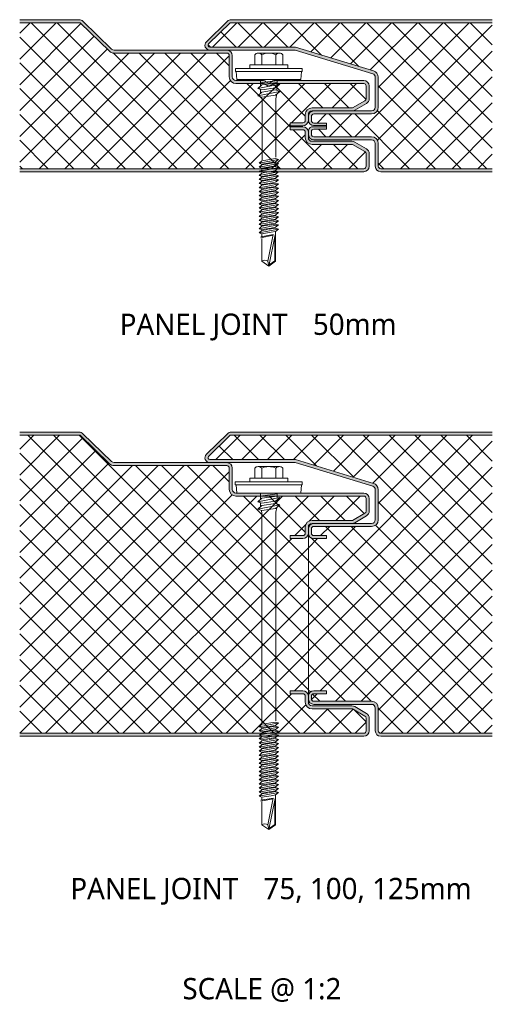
# Model space of a CAD drawing. Header units: millimetres. Extents: x 4168 to 12380, y -1661 to 5648.
# Tile 1 of 6: x 8184 to 8340, y -1281 to -957. Entities that reach past the tile are written whole.
import ezdxf

# ---------------------------------------------------------------- set-up
doc = ezdxf.new("R2010")
doc.units = ezdxf.units.MM
doc.layers.add('A-DETL-GENF', color=92, linetype='Continuous', lineweight=13)
doc.layers.add('G-ANNO-TEXT', color=231, linetype='Continuous', lineweight=9)
doc.styles.add('Yu Gothic_2', font='Yu Gothic.ttf', dxfattribs={"height": 7})
doc.styles.add('Yu Gothic_B', font='Yu Gothic.ttf', dxfattribs={"height": 7})
pattern_1 = [(45, (-4051.995, 1006.753), (-4.242641, 4.242641), []), (135, (-4051.995, 1006.753), (-4.242641, -4.242641), [])]
pattern_2 = [(45, (-4051.995, 1192.394), (-4.242641, 4.242641), []), (135, (-4051.995, 1192.394), (-4.242641, -4.242641), [])]

# ---------------------------------------------------------------- blocks, each defined once
blk = doc.blocks.new('HFX 1000 - 1 RIB - FLAT - HFX 1000 50mm - JOINT - 1 RIB - FLAT-4397872-JOINT 1')
at = {"layer": 'A-DETL-GENF'}
h = blk.add_hatch(color=256, dxfattribs=at)
h.paths.add_polyline_path([(0, 0), (113.09, 0), (113.55, 0.06), (113.99, 0.24), (114.36, 0.53), (114.65, 0.9), (114.83, 1.33), (114.89, 1.8), (114.89, 5.96), (114.83, 6.43), (114.65, 6.86), (114.36, 7.23), (113.99, 7.52), (110.11, 9.76), (109.67, 9.94), (109.21, 10), (96.09, 10), (95.78, 10.04), (95.49, 10.16), (95.24, 10.35), (95.05, 10.6), (94.93, 10.89), (94.88, 11.2), (94.88, 13.1), (94.8, 13.55), (94.61, 13.96), (94.32, 14.31), (93.96, 14.58), (93.54, 14.75), (93.09, 14.8), (88.89, 14.8), (88.89, 13.8), (93.09, 13.8), (93.33, 13.76), (93.47, 13.71), (93.63, 13.59), (93.76, 13.44), (93.84, 13.26), (93.88, 13.07), (93.89, 11.2), (93.96, 10.63), (94.18, 10.1), (94.53, 9.64), (94.99, 9.29), (95.52, 9.07), (96.09, 9), (109.42, 9), (113.49, 6.65), (113.65, 6.53), (113.78, 6.36), (113.86, 6.17), (113.89, 5.96), (113.89, 1.8), (113.86, 1.59), (113.78, 1.4), (113.65, 1.23), (113.49, 1.11), (113.29, 1.03), (113.09, 1), (0, 1)])
h.paths.add_polyline_path([(93.09, 15.12), (93.54, 15.17), (93.96, 15.34), (94.32, 15.61), (94.61, 15.96), (94.8, 16.37), (94.88, 16.82), (94.89, 18.8), (94.93, 19.11), (95.05, 19.4), (95.24, 19.65), (95.49, 19.84), (95.78, 19.96), (96.09, 20), (109.36, 20.02), (109.67, 20.06), (110.11, 20.24), (113.99, 22.48), (114.36, 22.77), (114.65, 23.14), (114.83, 23.57), (114.89, 24.04), (114.89, 28.2), (114.83, 28.67), (114.65, 29.1), (114.36, 29.47), (113.99, 29.76), (113.55, 29.94), (113.09, 30), (83.94, 30), (83.47, 29.94), (83.04, 29.76), (82.39, 29.27), (82.15, 29.17), (81.89, 29.13), (81.63, 29.17), (81.39, 29.27), (80.74, 29.76), (80.3, 29.94), (79.84, 30), (71.09, 30), (70.78, 30.04), (70.49, 30.16), (70.24, 30.35), (70.05, 30.6), (69.93, 30.89), (69.89, 31.2), (69.89, 38.2), (69.83, 38.67), (69.65, 39.1), (69.36, 39.47), (68.99, 39.76), (68.55, 39.94), (68.09, 40), (31.04, 40), (30.73, 40.04), (30.44, 40.15), (30.2, 40.34), (20.8, 49.49), (20.43, 49.77), (20.01, 49.94), (19.55, 50), (0, 50), (0, 49), (19.87, 49), (29.5, 39.62), (29.95, 39.28), (30.48, 39.07), (31.04, 39), (68.09, 39), (68.29, 38.97), (68.49, 38.89), (68.65, 38.76), (68.78, 38.6), (68.86, 38.41), (68.89, 38.2), (68.89, 31.2), (68.96, 30.63), (69.18, 30.1), (69.53, 29.64), (69.99, 29.29), (70.52, 29.07), (71.09, 29), (79.84, 29), (80.3, 28.94), (80.74, 28.76), (81.39, 28.27), (81.63, 28.17), (81.89, 28.13), (82.15, 28.17), (82.39, 28.27), (83.04, 28.76), (83.47, 28.94), (83.94, 29), (113.09, 29), (113.29, 28.97), (113.49, 28.89), (113.65, 28.76), (113.78, 28.6), (113.86, 28.41), (113.89, 28.2), (113.89, 24.04), (113.86, 23.83), (113.78, 23.64), (113.65, 23.47), (113.49, 23.35), (109.42, 21), (96.09, 21), (95.52, 20.92), (94.99, 20.7), (94.53, 20.35), (94.18, 19.9), (93.96, 19.37), (93.88, 18.8), (93.88, 16.85), (93.84, 16.66), (93.76, 16.48), (93.63, 16.33), (93.47, 16.21), (93.28, 16.14), (93.09, 16.12), (88.89, 16.12), (88.89, 15.12)])
h = blk.add_hatch(dxfattribs=at)
h.set_pattern_fill('FP_5', color=256, style=0, pattern_type=2)
h.set_pattern_definition(pattern_1)
h.paths.add_polyline_path([(0, 1), (113.09, 1), (113.29, 1.03), (113.55, 1.16), (113.65, 1.23), (113.78, 1.4), (113.86, 1.59), (113.89, 1.8), (113.89, 5.96), (113.86, 6.17), (113.78, 6.36), (113.65, 6.53), (113.49, 6.65), (109.42, 9), (96.09, 9), (95.49, 9.09), (94.99, 9.29), (94.53, 9.64), (94.18, 10.1), (93.96, 10.63), (93.88, 11.22), (93.88, 13.1), (93.84, 13.26), (93.76, 13.44), (93.63, 13.59), (93.47, 13.71), (93.28, 13.78), (93.09, 13.8), (88.89, 13.8), (88.89, 16.12), (93.09, 16.12), (93.33, 16.16), (93.54, 16.26), (93.63, 16.33), (93.76, 16.48), (93.84, 16.66), (93.88, 16.85), (93.88, 18.8), (93.97, 19.4), (94.18, 19.9), (94.53, 20.35), (94.99, 20.7), (95.52, 20.92), (96.09, 21), (109.42, 21), (113.49, 23.35), (113.65, 23.47), (113.78, 23.64), (113.86, 23.83), (113.89, 24.04), (113.89, 28.2), (113.86, 28.41), (113.78, 28.6), (113.65, 28.76), (113.49, 28.89), (113.29, 28.97), (113.09, 29), (83.94, 29), (83.47, 28.94), (83.04, 28.76), (82.39, 28.27), (82.15, 28.17), (81.89, 28.13), (81.63, 28.17), (81.39, 28.27), (80.74, 28.76), (80.3, 28.94), (79.84, 29), (71.09, 29), (70.49, 29.09), (69.99, 29.29), (69.53, 29.64), (69.18, 30.1), (68.96, 30.63), (68.89, 31.2), (68.89, 38.2), (68.86, 38.41), (68.73, 38.67), (68.65, 38.76), (68.49, 38.89), (68.29, 38.97), (68.09, 39), (31.04, 39), (30.44, 39.08), (29.95, 39.28), (29.5, 39.62), (19.87, 49), (0, 49), (0, 39.28)])
h = blk.add_hatch(color=256, dxfattribs=at)
h.paths.add_polyline_path([(119.44, 0), (155.35, 0), (155.35, 1), (118.68, 1), (118.48, 1.03), (118.28, 1.11), (118.12, 1.23), (117.99, 1.4), (117.91, 1.59), (117.88, 1.8), (117.88, 9.3), (117.81, 9.87), (117.59, 10.4), (117.24, 10.86), (116.78, 11.21), (116.25, 11.43), (115.68, 11.5), (96.68, 11.5), (96.48, 11.53), (96.28, 11.61), (96.12, 11.73), (95.99, 11.9), (95.91, 12.09), (95.88, 12.3), (95.88, 13.2), (95.91, 13.41), (95.99, 13.6), (96.12, 13.77), (96.28, 13.89), (96.48, 13.97), (96.68, 14), (100.88, 14), (100.88, 14.8), (95.87, 14.8), (95.54, 14.59), (95.26, 14.3), (95.06, 13.97), (94.92, 13.55), (94.88, 13.07), (94.9, 12.21), (94.95, 11.83), (95.13, 11.4), (95.41, 11.03), (95.78, 10.74), (96.22, 10.56), (96.68, 10.5), (115.68, 10.5), (116, 10.46), (116.28, 10.34), (116.53, 10.15), (116.74, 9.87), (116.84, 9.61), (116.88, 9.3), (116.88, 1.8), (116.95, 1.33), (117.13, 0.9), (117.41, 0.53), (117.78, 0.24), (118.22, 0.06), (118.68, 0)])
h.paths.add_polyline_path([(96.68, 15.16), (100.88, 15.16), (100.88, 16), (96.65, 16), (96.45, 16.03), (96.26, 16.12), (96.11, 16.25), (95.99, 16.41), (95.91, 16.6), (95.88, 16.8), (95.88, 18.2), (95.91, 18.41), (95.99, 18.6), (96.12, 18.76), (96.28, 18.89), (96.48, 18.97), (96.68, 19), (115.68, 19), (116.25, 19.07), (116.78, 19.29), (117.24, 19.64), (117.59, 20.1), (117.81, 20.63), (117.88, 21.2), (117.88, 31.07), (117.79, 31.67), (117.6, 32.14), (117.27, 32.59), (116.84, 32.94), (116.33, 33.17), (90.68, 41), (62.35, 41.02), (62.21, 41.07), (62.07, 41.17), (62, 41.25), (61.93, 41.37), (61.89, 41.51), (61.89, 41.67), (61.93, 41.82), (62, 41.94), (62.1, 42.06), (69.23, 49), (155.35, 49), (155.35, 50), (69.55, 50), (69.09, 49.94), (68.66, 49.77), (68.3, 49.49), (61.37, 42.75), (61.13, 42.45), (60.95, 42.03), (60.9, 41.65), (60.91, 41.36), (61.01, 41), (61.19, 40.67), (61.44, 40.39), (61.76, 40.18), (62.11, 40.04), (62.63, 40), (90.54, 40), (116.03, 32.21), (116.31, 32.09), (116.55, 31.9), (116.73, 31.65), (116.85, 31.37), (116.88, 31.07), (116.88, 21.2), (116.84, 20.89), (116.72, 20.6), (116.53, 20.35), (116.28, 20.16), (116, 20.04), (115.68, 20), (96.68, 20), (96.22, 19.94), (95.78, 19.76), (95.41, 19.47), (95.13, 19.1), (94.94, 18.6), (94.89, 18.2), (94.9, 16.8), (94.94, 16.5), (95.14, 16.03), (95.39, 15.7), (95.75, 15.41), (96.18, 15.23), (96.65, 15.16)])
h = blk.add_hatch(dxfattribs=at)
h.set_pattern_fill('FP_5', color=256, style=0, pattern_type=2)
h.set_pattern_definition(pattern_1)
h.paths.add_polyline_path([(119.44, 1), (155.35, 1), (155.35, 49), (69.23, 49), (61.98, 41.92), (61.92, 41.79), (61.89, 41.65), (61.89, 41.51), (61.93, 41.37), (62, 41.25), (62.1, 41.14), (62.21, 41.07), (62.35, 41.02), (62.49, 41), (90.68, 41), (116.33, 33.17), (116.84, 32.94), (117.27, 32.59), (117.6, 32.14), (117.81, 31.62), (117.88, 31.07), (117.88, 21.2), (117.81, 20.63), (117.59, 20.1), (117.24, 19.64), (116.78, 19.29), (116.25, 19.07), (115.68, 19), (96.68, 19), (96.48, 18.97), (96.28, 18.89), (96.12, 18.76), (95.99, 18.6), (95.91, 18.41), (95.88, 18.2), (95.88, 16.8), (95.91, 16.6), (95.99, 16.41), (96.11, 16.25), (96.26, 16.12), (96.45, 16.03), (96.65, 16), (100.88, 16), (100.88, 14), (96.68, 14), (96.48, 13.97), (96.28, 13.89), (96.12, 13.77), (95.99, 13.6), (95.91, 13.41), (95.88, 13.2), (95.88, 12.3), (95.91, 12.09), (95.99, 11.9), (96.12, 11.73), (96.28, 11.61), (96.48, 11.53), (96.68, 11.5), (115.68, 11.5), (116.25, 11.43), (116.78, 11.21), (117.24, 10.86), (117.59, 10.4), (117.81, 9.87), (117.88, 9.3), (117.88, 1.8), (117.91, 1.59), (117.99, 1.4), (118.12, 1.23), (118.28, 1.11), (118.48, 1.03), (118.68, 1)])
for p, q in [((19.55, 50), (0, 50)), ((0, 49), (19.87, 49)), ((19.87, 49), (29.5, 39.62)), ((30.2, 40.34), (20.8, 49.49)), ((68.3, 49.49), (61.37, 42.75)), ((62.07, 42.03), (69.23, 49)), ((69.23, 49), (62.07, 42.03)), ((69.23, 49), (155.35, 49)), ((155.35, 49), (69.23, 49)), ((155.35, 50), (69.55, 50)), ((68.09, 40), (31.04, 40)), ((31.04, 39), (68.09, 39)), ((90.68, 41), (62.49, 41)), ((62.49, 41), (90.68, 41)), ((68.09, 40), (90.54, 40)), ((78.41, 39), (85.37, 39)), ((90.54, 40), (116.03, 32.21)), ((116.33, 33.17), (90.68, 41)), ((90.68, 41), (116.33, 33.17)), ((68.89, 38.2), (68.89, 31.2)), ((69.89, 31.2), (69.89, 38.2)), ((77.25, 38.47), (77.25, 35.15)), ((79.57, 38.47), (79.57, 35.15)), ((84.21, 38.47), (84.21, 35.15)), ((86.53, 38.47), (86.53, 35.15)), ((92.89, 34), (70.89, 34)), ((70.89, 34), (70.89, 33)), ((70.89, 33), (92.89, 33)), ((71.14, 33), (71.36, 30.31)), ((88.14, 35.15), (75.64, 35.15)), ((75.64, 35.15), (75.64, 34)), ((88.14, 34), (88.14, 35.15)), ((92.41, 30.31), (92.64, 33)), ((92.89, 33), (92.89, 34)), ((79.84, 30), (71.09, 30)), ((92.41, 30.31), (71.36, 30.31)), ((79.2, 30.31), (79.2, 28.18)), ((84.59, 30.05), (79.2, 29.22)), ((84.59, 29.32), (79.64, 28.56)), ((113.09, 30), (83.94, 30)), ((84.59, 30.31), (84.59, 28.61)), ((116.88, 31.07), (116.88, 21.2)), ((117.88, 21.2), (117.88, 31.07)), ((117.88, 31.07), (117.88, 21.2)), ((71.09, 29), (79.84, 29)), ((78.28, 27.38), (85.49, 28.78)), ((79.64, 28.56), (78.28, 27.38)), ((79.64, 26.91), (78.28, 27.38)), ((78.28, 25.01), (85.49, 26.41)), ((79.64, 26.19), (78.28, 25.01)), ((79.2, 27.07), (79.2, 25.81)), ((84.14, 27.6), (79.64, 26.91)), ((84.14, 26.88), (79.64, 26.19)), ((83.94, 29), (113.09, 29)), ((85.49, 28.78), (84.14, 27.6)), ((85.49, 26.41), (84.14, 26.88)), ((84.14, 25.23), (85.49, 26.41)), ((84.5, 27.92), (84.5, 26.75)), ((113.89, 28.2), (113.89, 24.04)), ((114.89, 24.04), (114.89, 28.2)), ((78.28, 25.01), (79.64, 24.54)), ((79.32, 24.65), (79.65, 23.92)), ((79.64, 24.54), (84.14, 25.23)), ((79.65, 23.92), (79.65, 3.92)), ((84.15, 23.95), (84.52, 25.57)), ((84.15, 4.74), (84.15, 23.95)), ((113.49, 23.35), (109.42, 21)), ((109.42, 21), (96.09, 21)), ((96.09, 20), (109.21, 20)), ((115.68, 20), (109.21, 20)), ((110.11, 20.24), (113.99, 22.48)), ((93.88, 18.8), (93.88, 16.85)), ((94.88, 16.82), (94.88, 18.8)), ((95.88, 16.8), (95.88, 18.2)), ((95.88, 18.2), (95.88, 16.8)), ((96.68, 19), (115.68, 19)), ((115.68, 19), (96.68, 19)), ((93.09, 16.12), (88.89, 16.12)), ((88.89, 16.12), (88.89, 15.12)), ((88.89, 15.08), (88.89, 15.12)), ((88.89, 15.12), (93.09, 15.12)), ((88.89, 14.8), (88.89, 15.08)), ((93.09, 14.8), (88.89, 14.8)), ((88.89, 14.8), (88.89, 13.8)), ((88.89, 13.8), (93.09, 13.8)), ((93.88, 13.07), (93.88, 11.2)), ((94.88, 13.2), (94.88, 13.1)), ((94.88, 11.2), (94.88, 13.1)), ((100.88, 14.8), (95.87, 14.8)), ((95.88, 12.3), (95.88, 13.2)), ((95.88, 13.2), (95.88, 12.3)), ((96.63, 15.16), (100.88, 15.16)), ((100.88, 16), (96.65, 16)), ((96.65, 16), (100.88, 16)), ((96.68, 14), (100.88, 14)), ((100.88, 14), (96.68, 14)), ((100.88, 15.16), (100.88, 16)), ((100.88, 16), (100.88, 15.02)), ((100.88, 15.02), (100.88, 14)), ((100.88, 14), (100.88, 14.8)), ((109.21, 10), (96.09, 10)), ((115.68, 11.5), (96.68, 11.5)), ((96.68, 11.5), (115.68, 11.5)), ((96.68, 10.5), (115.68, 10.5)), ((113.99, 7.52), (110.11, 9.76)), ((96.09, 9), (109.42, 9)), ((109.42, 9), (113.49, 6.65)), ((116.88, 9.3), (116.88, 1.8)), ((117.88, 1.8), (117.88, 9.3)), ((117.88, 9.3), (117.88, 1.8)), ((78.74, 2.83), (85.04, 4.05)), ((79.64, 3.61), (78.74, 2.83)), ((79.64, 3.61), (84.14, 4.36)), ((79.64, 2.52), (84.14, 3.27)), ((85.04, 4.05), (84.14, 4.36)), ((85.04, 4.05), (84.14, 3.27)), ((113.89, 5.96), (113.89, 1.8)), ((114.89, 1.8), (114.89, 5.96)), ((113.09, 1), (0, 1)), ((0, 0), (113.09, 0)), ((78.74, 2.83), (79.64, 2.52)), ((78.74, 1.48), (85.04, 2.71)), ((79.64, 2.26), (78.74, 1.48)), ((78.74, 1.48), (79.64, 1.17)), ((78.74, 0.14), (79.84, 0.35)), ((78.74, 0.14), (79.64, -0.17)), ((79.13, 0.21), (79.72, 0.67)), ((84.14, 3.01), (79.64, 2.26)), ((84.14, 1.92), (79.64, 1.17)), ((84.14, 1.67), (79.64, 0.92)), ((79.65, 0.31), (85.04, 1.36)), ((80.49, -0.29), (84.14, 0.32)), ((85.04, 0.01), (80.99, -0.77)), ((85.04, 0.01), (83.91, 0.4)), ((85.04, 1.36), (83.97, 0.29)), ((85.04, 2.71), (84.14, 3.01)), ((85.04, 2.71), (84.14, 1.92)), ((85.04, 1.36), (84.14, 1.67)), ((85.04, 0.01), (84.14, -0.77)), ((155.35, 1), (118.68, 1)), ((118.68, 1), (155.35, 1)), ((118.68, 0), (155.35, 0)), ((79.64, -0.43), (78.74, -1.21)), ((80.99, -0.77), (78.74, -1.21)), ((78.74, -1.21), (79.64, -1.52)), ((79.64, -1.78), (78.74, -2.56)), ((78.74, -2.56), (82.13, -1.9)), ((78.74, -2.56), (79.64, -2.87)), ((78.74, -3.9), (83.28, -3.02)), ((79.64, -3.12), (78.74, -3.9)), ((79.64, -0.43), (80.49, -0.29)), ((79.64, -1.52), (81.44, -1.22)), ((81.66, -1.44), (79.64, -1.78)), ((82.61, -2.37), (79.64, -2.87)), ((82.84, -2.59), (79.64, -3.12)), ((81.44, -1.22), (84.14, -0.77)), ((84.14, -1.03), (81.98, -1.39)), ((82.13, -1.9), (85.04, -1.33)), ((84.14, -2.12), (82.61, -2.37)), ((84.14, -2.37), (82.84, -2.59)), ((83.28, -3.02), (85.04, -2.68)), ((85.04, -2.68), (84.1, -3.47)), ((85.04, -1.33), (84.14, -1.03)), ((85.04, -1.33), (84.14, -2.12)), ((85.04, -2.68), (84.14, -2.37)), ((78.74, -3.9), (79.64, -4.21)), ((79.64, -4.47), (78.74, -5.25)), ((78.74, -5.25), (82.13, -4.59)), ((78.74, -5.25), (79.64, -5.56)), ((79.64, -5.82), (78.74, -6.6)), ((78.74, -6.6), (82.13, -5.94)), ((79.64, -4.21), (83.78, -3.52)), ((81.66, -4.13), (79.64, -4.47)), ((82.61, -5.06), (79.64, -5.56)), ((81.66, -5.48), (79.64, -5.82)), ((82.61, -6.42), (79.64, -6.91)), ((84.14, -3.72), (81.98, -4.08)), ((84.14, -5.07), (81.98, -5.43)), ((84.14, -6.41), (81.98, -6.77)), ((82.13, -4.59), (85.04, -4.03)), ((82.13, -5.94), (85.04, -5.38)), ((84.14, -4.81), (82.61, -5.06)), ((84.14, -6.16), (82.61, -6.42)), ((85.04, -4.03), (84.14, -3.72)), ((85.04, -4.03), (84.14, -4.81)), ((85.04, -5.38), (84.14, -5.07)), ((85.04, -5.38), (84.14, -6.16)), ((85.04, -6.72), (84.14, -6.41)), ((78.74, -6.6), (79.64, -6.91)), ((79.64, -7.16), (78.74, -7.94)), ((78.74, -7.94), (82.13, -7.29)), ((78.74, -7.94), (79.64, -8.25)), ((79.64, -8.51), (78.74, -9.29)), ((78.74, -9.29), (82.13, -8.63)), ((78.74, -9.29), (79.64, -9.6)), ((81.66, -6.83), (79.64, -7.16)), ((82.61, -7.76), (79.64, -8.25)), ((81.66, -8.17), (79.64, -8.51)), ((82.61, -9.1), (79.64, -9.6)), ((81.66, -9.52), (79.64, -9.86)), ((84.14, -7.76), (81.98, -8.12)), ((84.14, -9.11), (81.98, -9.47)), ((82.13, -7.29), (85.04, -6.72)), ((82.13, -8.63), (85.04, -8.07)), ((82.13, -9.98), (85.04, -9.41)), ((84.14, -7.5), (82.61, -7.76)), ((84.14, -8.85), (82.61, -9.1)), ((85.04, -6.72), (84.14, -7.5)), ((85.04, -8.07), (84.14, -7.76)), ((85.04, -8.07), (84.14, -8.85)), ((85.04, -9.41), (84.14, -9.11)), ((85.04, -9.41), (84.14, -10.2)), ((79.64, -9.86), (78.74, -10.64)), ((78.74, -10.64), (82.13, -9.98)), ((78.74, -10.64), (79.64, -10.95)), ((79.64, -11.2), (78.74, -11.98)), ((78.74, -11.98), (82.13, -11.33)), ((78.74, -11.98), (79.64, -12.29)), ((79.64, -12.55), (78.74, -13.33)), ((78.74, -13.33), (82.13, -12.67)), ((82.61, -10.45), (79.64, -10.95)), ((81.66, -10.87), (79.64, -11.2)), ((82.61, -11.8), (79.64, -12.29)), ((81.66, -12.21), (79.64, -12.55)), ((84.14, -10.45), (81.98, -10.81)), ((84.14, -11.8), (81.98, -12.16)), ((82.13, -11.33), (85.04, -10.76)), ((82.13, -12.67), (85.04, -12.11)), ((84.14, -10.2), (82.61, -10.45)), ((84.14, -11.54), (82.61, -11.8)), ((84.14, -12.89), (82.61, -13.14)), ((85.04, -10.76), (84.14, -10.45)), ((85.04, -10.76), (84.14, -11.54)), ((85.04, -12.11), (84.14, -11.8)), ((85.04, -12.11), (84.14, -12.89)), ((78.74, -13.33), (79.64, -13.64)), ((79.64, -13.9), (78.74, -14.68)), ((78.74, -14.68), (82.13, -14.02)), ((78.74, -14.68), (79.64, -14.99)), ((79.64, -15.24), (78.74, -16.03)), ((78.74, -16.03), (82.13, -15.37)), ((78.74, -16.03), (79.64, -16.33)), ((82.61, -13.14), (79.64, -13.64)), ((81.66, -13.56), (79.64, -13.9)), ((82.61, -14.49), (79.64, -14.99)), ((81.66, -14.91), (79.64, -15.24)), ((82.61, -15.84), (79.64, -16.33)), ((84.14, -13.15), (81.98, -13.51)), ((84.14, -14.49), (81.98, -14.85)), ((84.14, -15.84), (81.98, -16.2)), ((82.13, -14.02), (85.04, -13.45)), ((82.13, -15.37), (85.04, -14.8)), ((82.13, -16.71), (85.04, -16.15)), ((84.14, -14.24), (82.61, -14.49)), ((84.14, -15.58), (82.61, -15.84)), ((85.04, -13.45), (84.14, -13.15)), ((85.04, -13.45), (84.14, -14.24)), ((85.04, -14.8), (84.14, -14.49)), ((85.04, -14.8), (84.14, -15.58)), ((85.04, -16.15), (84.14, -15.84)), ((85.04, -16.15), (84.14, -16.93)), ((79.64, -16.59), (78.74, -17.37)), ((78.74, -17.37), (82.13, -16.71)), ((78.74, -17.37), (79.64, -17.68)), ((79.64, -17.94), (78.74, -18.72)), ((78.74, -18.72), (82.13, -18.06)), ((78.74, -18.72), (79.64, -19.03)), ((79.64, -19.28), (78.74, -20.07)), ((78.74, -20.07), (82.13, -19.41)), ((81.66, -16.25), (79.64, -16.59)), ((82.61, -17.18), (79.64, -17.68)), ((81.66, -17.6), (79.64, -17.94)), ((82.61, -18.53), (79.64, -19.03)), ((81.66, -18.95), (79.64, -19.28)), ((84.14, -17.19), (81.98, -17.55)), ((84.14, -18.53), (81.98, -18.89)), ((82.13, -18.06), (85.04, -17.49)), ((82.13, -19.41), (85.04, -18.84)), ((84.14, -16.93), (82.61, -17.18)), ((84.14, -18.28), (82.61, -18.53)), ((85.04, -17.49), (84.14, -17.19)), ((85.04, -17.49), (84.14, -18.28)), ((85.04, -18.84), (84.14, -18.53)), ((85.04, -18.84), (84.14, -19.62)), ((78.74, -20.07), (79.64, -20.37)), ((83.37, -20.64), (79.25, -21.37)), ((79.31, -21.69), (83.32, -20.91)), ((82.61, -19.88), (79.64, -20.37)), ((79.64, -20.37), (79.64, -21.3)), ((79.64, -21.9), (79.64, -29.46)), ((81.54, -29.46), (83.37, -20.64)), ((84.02, -20.78), (81.89, -31.03)), ((84.14, -19.62), (82.61, -19.88)), ((83.87, -21.47), (83.87, -29.32)), ((84.14, -29.46), (84.14, -19.62)), ((79.64, -29.46), (81.89, -31.03)), ((81.89, -31.03), (81.54, -29.46)), ((81.89, -31.03), (84.14, -29.46)), ((83.87, -29.32), (81.97, -30.66))]:
    blk.add_line(p, q, dxfattribs=at)
for centre, radius, start, end in [((19.55, 48.2), 1.8, 45.7585, 90), ((69.55, 48.2), 1.8, 90, 134.2415), ((62.49, 41.6), 1.6, 134.2415, 270), ((31.04, 41.2), 2.2, 225.7585, 270), ((31.04, 41.2), 1.2, 225.7585, 270), ((62.49, 41.6), 0.6, 134.2415, 270), ((62.49, 41.6), 0.6, 134.2415, 270), ((68.09, 38.2), 1.8, 0, 90), ((68.09, 38.2), 0.8, 0, 90), ((78.41, 37.45), 1.54, 41.3319, 138.6681), ((81.89, 33.61), 5.39, 64.5175, 115.4825), ((85.37, 37.45), 1.54, 41.3319, 138.6681), ((115.68, 31.07), 2.2, 360, 73.0233), ((115.68, 31.07), 2.2, 0, 73.0233), ((71.09, 31.2), 2.2, 180, 270), ((71.09, 31.2), 1.2, 180, 270), ((79.84, 28.2), 1.8, 45.0098, 90), ((81.89, 30.13), 1, 225.0098, 314.9902), ((83.94, 28.2), 1.8, 90, 134.9902), ((113.09, 28.2), 1.8, 0, 90), ((115.68, 31.07), 1.2, 0, 73.0233), ((79.84, 27.2), 1.8, 45.0098, 90), ((81.89, 29.13), 1, 225.0098, 314.9902), ((83.94, 27.2), 1.8, 90, 134.9902), ((113.09, 28.2), 0.8, 0, 90), ((113.09, 24.04), 0.8, 300, 360), ((113.09, 24.04), 1.8, 300, 0), ((96.09, 18.8), 2.2, 90, 180), ((96.68, 18.2), 1.8, 90, 179.5275), ((96.09, 18.8), 1.2, 90, 180), ((109.21, 21.8), 1.8, 270, 300), ((115.68, 21.2), 1.2, 270, 0), ((115.68, 21.2), 2.2, 270, 0), ((115.68, 21.2), 2.2, 270, 0), ((93.09, 16.92), 0.8, 270, 355.2551), ((93.09, 16.92), 1.8, 270, 356.8372), ((96.68, 16.96), 1.8, 184.4534, 268.3246), ((96.68, 18.2), 0.8, 90, 180), ((96.68, 18.2), 0.8, 90, 180), ((96.68, 16.8), 0.8, 180, 267.4867), ((96.68, 16.8), 0.8, 180, 267.4867), ((93.09, 13), 1.8, 3.164, 90), ((93.09, 13), 0.8, 4.7467, 90), ((96.68, 13.2), 1.8, 116.9385, 180), ((96.68, 13.2), 0.8, 90, 180), ((96.68, 13.2), 0.8, 90, 180), ((96.09, 11.2), 2.2, 180, 270), ((96.68, 12.3), 1.8, 180, 270), ((96.09, 11.2), 1.2, 180, 270), ((96.68, 12.3), 0.8, 180, 270), ((96.68, 12.3), 0.8, 180, 270), ((109.21, 8.2), 1.8, 60, 90), ((115.68, 9.3), 2.2, 0, 90), ((115.68, 9.3), 2.2, 0, 90), ((115.68, 9.3), 1.2, 0, 90), ((113.09, 5.96), 0.8, 0, 60), ((113.09, 5.96), 1.8, 0, 60), ((113.09, 1.8), 1.8, 270, 0), ((113.09, 1.8), 0.8, 270, 360), ((118.68, 1.8), 1.8, 180, 270), ((118.68, 1.8), 0.8, 180, 270), ((118.68, 1.8), 0.8, 180, 270), ((80.59, -30.49), 1.41, 47.2756, 132.7244)]:
    blk.add_arc(centre, radius, start, end, dxfattribs=at)
blk = doc.blocks.new('HFX 1000 - 1 RIB - FLAT - HFX 1000 100mm - JOINT - 1 RIB - FLAT-4397870-JOINT 1')
at = {"layer": 'A-DETL-GENF'}
h = blk.add_hatch(color=256, dxfattribs=at)
h.paths.add_polyline_path([(0, 0), (113.09, 0), (113.55, 0.06), (113.99, 0.24), (114.36, 0.53), (114.65, 0.9), (114.83, 1.33), (114.89, 1.8), (114.89, 5.96), (114.83, 6.43), (114.65, 6.86), (114.36, 7.23), (113.96, 7.53), (110.11, 9.76), (109.67, 9.94), (109.21, 10), (96.09, 10), (95.78, 10.04), (95.49, 10.16), (95.24, 10.35), (95.05, 10.6), (94.93, 10.89), (94.88, 11.2), (94.87, 13.36), (94.8, 13.74), (94.61, 14.16), (94.32, 14.51), (93.96, 14.77), (93.54, 14.94), (93.09, 15), (88.89, 15), (88.89, 14), (93.09, 14), (93.33, 13.96), (93.47, 13.9), (93.63, 13.79), (93.76, 13.64), (93.84, 13.46), (93.88, 13.27), (93.89, 11.2), (93.96, 10.63), (94.18, 10.1), (94.53, 9.64), (94.99, 9.29), (95.52, 9.07), (96.09, 9), (109.42, 9), (113.49, 6.65), (113.65, 6.53), (113.78, 6.36), (113.86, 6.17), (113.89, 5.96), (113.87, 1.71), (113.86, 1.59), (113.78, 1.4), (113.65, 1.23), (113.49, 1.11), (113.29, 1.03), (113.09, 1), (0, 1)])
h.paths.add_polyline_path([(88.89, 65), (93.09, 65), (93.54, 65.06), (93.96, 65.22), (94.32, 65.49), (94.61, 65.84), (94.8, 66.25), (94.88, 66.7), (94.89, 68.8), (94.93, 69.11), (95.05, 69.4), (95.24, 69.65), (95.49, 69.84), (95.78, 69.96), (96.09, 70), (109.21, 70), (109.67, 70.06), (110.11, 70.24), (113.99, 72.48), (114.36, 72.77), (114.65, 73.14), (114.83, 73.57), (114.89, 74.04), (114.89, 78.2), (114.83, 78.67), (114.65, 79.1), (114.36, 79.47), (113.99, 79.76), (113.55, 79.94), (113.09, 80), (71.09, 80), (70.78, 80.04), (70.49, 80.16), (70.24, 80.35), (70.05, 80.6), (69.93, 80.89), (69.89, 81.2), (69.89, 88.2), (69.83, 88.67), (69.63, 89.11), (69.36, 89.47), (68.99, 89.76), (68.55, 89.94), (68.09, 90), (31.04, 90), (30.73, 90.04), (30.44, 90.15), (30.2, 90.34), (20.8, 99.49), (20.43, 99.77), (20.01, 99.94), (19.55, 100), (0, 100), (0, 99), (19.87, 99), (29.5, 89.62), (29.95, 89.28), (30.48, 89.07), (31.04, 89), (68.09, 89), (68.29, 88.97), (68.49, 88.89), (68.65, 88.76), (68.78, 88.6), (68.86, 88.41), (68.89, 88.2), (68.89, 81.2), (68.96, 80.63), (69.18, 80.1), (69.53, 79.64), (69.99, 79.29), (70.52, 79.07), (71.09, 79), (113.09, 79), (113.29, 78.97), (113.49, 78.89), (113.65, 78.76), (113.78, 78.6), (113.86, 78.41), (113.89, 78.2), (113.89, 74.04), (113.86, 73.83), (113.78, 73.64), (113.65, 73.47), (113.49, 73.35), (109.42, 71), (96.09, 71), (95.52, 70.92), (94.99, 70.7), (94.53, 70.35), (94.18, 69.9), (93.96, 69.37), (93.88, 68.8), (93.88, 66.73), (93.84, 66.54), (93.76, 66.36), (93.63, 66.21), (93.47, 66.1), (93.28, 66.02), (93.09, 66), (88.89, 66), (88.89, 65.81)])
h = blk.add_hatch(dxfattribs=at)
h.set_pattern_fill('FP_6', color=256, style=0, pattern_type=2)
h.set_pattern_definition(pattern_2)
h.paths.add_polyline_path([(0, 1), (113.09, 1), (113.29, 1.03), (113.55, 1.16), (113.65, 1.23), (113.78, 1.4), (113.86, 1.59), (113.89, 1.8), (113.89, 5.96), (113.86, 6.17), (113.78, 6.36), (113.65, 6.53), (113.49, 6.65), (109.42, 9), (96.09, 9), (95.49, 9.09), (94.99, 9.29), (94.53, 9.64), (94.18, 10.1), (93.96, 10.63), (93.88, 11.22), (93.86, 13.36), (93.84, 13.46), (93.76, 13.64), (93.63, 13.79), (93.47, 13.9), (93.28, 13.97), (93.09, 14), (88.89, 14), (88.89, 15), (93.09, 15), (93.54, 14.94), (93.96, 14.77), (94.32, 14.51), (94.61, 14.16), (94.8, 13.74), (94.88, 13.36), (94.88, 66.7), (94.8, 66.25), (94.58, 65.81), (94.32, 65.49), (93.96, 65.22), (93.47, 65.05), (93.09, 65), (88.89, 65), (88.89, 66), (93.09, 66), (93.33, 66.04), (93.54, 66.14), (93.63, 66.21), (93.76, 66.36), (93.84, 66.54), (93.88, 66.73), (93.88, 68.8), (93.97, 69.4), (94.18, 69.9), (94.53, 70.35), (94.99, 70.7), (95.52, 70.92), (96.09, 71), (109.42, 71), (113.49, 73.35), (113.65, 73.47), (113.78, 73.64), (113.86, 73.83), (113.89, 74.04), (113.89, 78.2), (113.86, 78.41), (113.73, 78.67), (113.65, 78.76), (113.49, 78.89), (113.29, 78.97), (113.09, 79), (71.09, 79), (70.49, 79.09), (69.99, 79.29), (69.53, 79.64), (69.18, 80.1), (68.96, 80.63), (68.89, 81.2), (68.89, 88.2), (68.86, 88.41), (68.73, 88.67), (68.65, 88.76), (68.49, 88.89), (68.29, 88.97), (68.09, 89), (31.04, 89), (30.44, 89.08), (29.95, 89.28), (29.5, 89.62), (19.87, 99), (0, 99), (0, 65.81)])
h = blk.add_hatch(color=256, dxfattribs=at)
h.paths.add_polyline_path([(145.54, 0), (155.35, 0), (155.35, 1), (118.68, 1), (118.48, 1.03), (118.28, 1.11), (118.12, 1.23), (117.99, 1.4), (117.91, 1.59), (117.88, 1.8), (117.88, 9.3), (117.81, 9.87), (117.59, 10.4), (117.24, 10.86), (116.78, 11.21), (116.25, 11.43), (115.68, 11.5), (96.68, 11.5), (96.48, 11.53), (96.28, 11.61), (96.12, 11.73), (95.99, 11.9), (95.91, 12.09), (95.88, 12.3), (95.91, 13.36), (95.91, 13.41), (95.99, 13.6), (96.12, 13.77), (96.28, 13.89), (96.48, 13.97), (96.68, 14), (100.88, 14), (100.88, 15), (96.68, 15), (96.22, 14.94), (95.78, 14.76), (95.41, 14.47), (95.13, 14.1), (94.95, 13.67), (94.88, 13.2), (94.88, 12.3), (94.95, 11.83), (95.13, 11.4), (95.41, 11.03), (95.78, 10.74), (96.22, 10.56), (96.68, 10.5), (115.68, 10.5), (116, 10.46), (116.28, 10.34), (116.53, 10.15), (116.72, 9.9), (116.84, 9.61), (116.88, 9.3), (116.9, 1.71), (116.95, 1.33), (117.13, 0.9), (117.41, 0.53), (117.78, 0.24), (118.22, 0.06), (118.68, 0), (128.14, 0)])
h.paths.add_polyline_path([(100.88, 65), (100.88, 66), (96.65, 66), (96.45, 66.03), (96.26, 66.12), (96.11, 66.25), (95.99, 66.41), (95.91, 66.6), (95.88, 66.8), (95.88, 68.2), (95.91, 68.41), (95.99, 68.6), (96.12, 68.76), (96.28, 68.89), (96.48, 68.97), (96.68, 69), (115.68, 69), (116.25, 69.07), (116.78, 69.29), (117.24, 69.64), (117.59, 70.1), (117.81, 70.63), (117.88, 71.2), (117.88, 81.07), (117.81, 81.62), (117.6, 82.14), (117.27, 82.59), (116.84, 82.94), (116.33, 83.17), (90.68, 91), (62.35, 91.02), (62.21, 91.07), (62.1, 91.14), (62, 91.25), (61.93, 91.37), (61.89, 91.51), (61.89, 91.65), (61.92, 91.79), (61.98, 91.92), (62.07, 92.03), (69.23, 99), (155.35, 99), (155.35, 100), (69.55, 100), (69.09, 99.94), (68.66, 99.77), (68.3, 99.49), (61.37, 92.75), (61.13, 92.45), (60.97, 92.11), (60.89, 91.74), (60.91, 91.36), (61.01, 91), (61.19, 90.67), (61.44, 90.39), (61.76, 90.18), (62.11, 90.04), (62.49, 90), (90.54, 90), (116.03, 82.21), (116.31, 82.09), (116.55, 81.9), (116.73, 81.65), (116.85, 81.37), (116.88, 81.07), (116.88, 71.2), (116.84, 70.89), (116.72, 70.6), (116.53, 70.35), (116.28, 70.16), (116, 70.04), (115.68, 70), (96.68, 70), (96.22, 69.94), (95.78, 69.76), (95.41, 69.47), (95.11, 69.06), (94.95, 68.67), (94.89, 68.2), (94.9, 66.7), (94.94, 66.34), (95.12, 65.91), (95.39, 65.55), (95.75, 65.26), (96.18, 65.07), (96.63, 65)])
h = blk.add_hatch(dxfattribs=at)
h.set_pattern_fill('FP_6', color=256, style=0, pattern_type=2)
h.set_pattern_definition(pattern_2)
h.paths.add_polyline_path([(145.54, 1), (155.35, 1), (155.35, 99), (69.23, 99), (61.98, 91.92), (61.91, 91.74), (61.89, 91.65), (61.89, 91.51), (61.94, 91.36), (62, 91.25), (62.11, 91.13), (62.21, 91.07), (62.35, 91.02), (62.49, 91), (90.68, 91), (116.33, 83.17), (116.84, 82.94), (117.27, 82.59), (117.6, 82.14), (117.81, 81.62), (117.88, 81.07), (117.88, 71.2), (117.8, 70.6), (117.59, 70.1), (117.24, 69.64), (116.78, 69.29), (116.25, 69.07), (115.68, 69), (96.68, 69), (96.48, 68.97), (96.22, 68.84), (96.12, 68.76), (95.99, 68.6), (95.91, 68.41), (95.88, 68.2), (95.88, 66.8), (95.91, 66.6), (96.04, 66.34), (96.11, 66.25), (96.26, 66.12), (96.45, 66.03), (96.65, 66), (100.88, 66), (100.88, 65), (96.63, 65), (96.18, 65.07), (95.75, 65.26), (95.39, 65.55), (95.12, 65.91), (94.93, 66.41), (94.89, 66.7), (94.91, 13.36), (94.95, 13.67), (95.13, 14.1), (95.41, 14.47), (95.78, 14.76), (96.22, 14.94), (96.68, 15), (100.88, 15), (100.88, 14), (96.68, 14), (96.48, 13.97), (96.28, 13.89), (96.12, 13.77), (95.99, 13.6), (95.91, 13.36), (95.88, 13.2), (95.88, 12.3), (95.91, 12.09), (96.04, 11.83), (96.12, 11.73), (96.28, 11.61), (96.48, 11.53), (96.68, 11.5), (115.68, 11.5), (116.28, 11.41), (116.78, 11.21), (117.24, 10.86), (117.59, 10.4), (117.81, 9.87), (117.88, 9.3), (117.9, 1.71), (117.91, 1.59), (118.04, 1.33), (118.12, 1.23), (118.28, 1.11), (118.48, 1.03), (118.68, 1), (128.14, 1)])
for p, q in [((19.55, 100), (0, 100)), ((0, 99), (19.87, 99)), ((19.87, 99), (29.5, 89.62)), ((30.2, 90.34), (20.8, 99.49)), ((68.3, 99.49), (61.37, 92.75)), ((62.07, 92.03), (69.23, 99)), ((69.23, 99), (155.35, 99)), ((155.35, 100), (69.55, 100)), ((90.68, 91), (62.49, 91)), ((116.33, 83.17), (90.68, 91)), ((68.09, 90), (31.04, 90)), ((31.04, 89), (68.09, 89)), ((68.09, 90), (90.54, 90)), ((68.89, 88.2), (68.89, 81.2)), ((69.89, 81.2), (69.89, 88.2)), ((77.24, 88.17), (77.24, 84.84)), ((78.4, 88.69), (85.36, 88.69)), ((79.56, 88.17), (79.56, 84.84)), ((84.2, 88.17), (84.2, 84.84)), ((86.52, 88.17), (86.52, 84.84)), ((90.54, 90), (116.03, 82.21)), ((88.13, 84.84), (75.63, 84.84)), ((75.63, 84.84), (75.63, 83.69)), ((88.13, 83.69), (88.13, 84.84)), ((92.88, 83.69), (70.88, 83.69)), ((70.88, 83.69), (70.88, 82.69)), ((70.88, 82.69), (92.88, 82.69)), ((71.13, 82.69), (71.36, 80)), ((92.41, 80), (92.63, 82.69)), ((92.88, 82.69), (92.88, 83.69)), ((116.88, 81.07), (116.88, 71.2)), ((117.88, 71.2), (117.88, 81.07)), ((113.09, 80), (71.09, 80)), ((71.09, 79), (113.09, 79)), ((92.41, 80), (71.36, 80)), ((78.28, 77.07), (85.49, 78.48)), ((79.63, 78.25), (78.28, 77.07)), ((79.19, 80), (79.19, 77.87)), ((84.58, 79.74), (79.19, 78.91)), ((84.58, 79.01), (79.63, 78.25)), ((85.49, 78.48), (84.13, 77.3)), ((84.58, 80), (84.58, 78.3)), ((113.89, 78.2), (113.89, 74.04)), ((114.89, 74.04), (114.89, 78.2)), ((79.63, 76.61), (78.28, 77.07)), ((78.28, 74.7), (85.49, 76.1)), ((79.63, 75.88), (78.28, 74.7)), ((78.28, 74.7), (79.63, 74.23)), ((79.19, 76.76), (79.19, 75.5)), ((84.13, 77.3), (79.63, 76.61)), ((84.13, 76.57), (79.63, 75.88)), ((79.63, 74.23), (84.13, 74.92)), ((85.49, 76.1), (84.13, 76.57)), ((84.13, 74.92), (85.49, 76.1)), ((84.15, 73.65), (84.52, 75.26)), ((84.49, 77.61), (84.49, 76.44)), ((79.32, 74.34), (79.64, 73.61)), ((79.64, 73.61), (79.64, 4.24)), ((84.15, 5.07), (84.15, 73.65)), ((113.49, 73.35), (109.42, 71)), ((110.11, 70.24), (113.99, 72.48)), ((93.88, 68.8), (93.88, 66.73)), ((94.88, 66.7), (94.88, 68.8)), ((95.88, 66.8), (95.88, 68.2)), ((109.42, 71), (96.09, 71)), ((96.09, 70), (109.21, 70)), ((96.68, 69), (115.68, 69)), ((115.68, 70), (109.21, 70)), ((93.09, 66), (88.89, 66)), ((88.89, 66), (88.89, 65)), ((88.89, 65), (93.09, 65)), ((94.88, 13.3), (94.88, 66.7)), ((94.89, 66.7), (94.89, 13.3)), ((96.63, 65), (100.88, 65)), ((100.88, 66), (96.65, 66)), ((100.88, 65), (100.88, 66)), ((93.09, 15), (88.89, 15)), ((88.89, 15), (88.89, 14)), ((88.89, 14), (93.09, 14)), ((93.88, 13.27), (93.88, 11.2)), ((94.88, 11.2), (94.88, 13.3)), ((95.88, 12.3), (95.88, 13.2)), ((100.88, 15), (96.68, 15)), ((96.68, 14), (100.88, 14)), ((100.88, 14), (100.88, 15)), ((109.21, 10), (96.09, 10)), ((115.68, 11.5), (96.68, 11.5)), ((96.68, 10.5), (115.68, 10.5)), ((113.99, 7.52), (110.11, 9.76)), ((96.09, 9), (109.42, 9)), ((109.42, 9), (113.49, 6.65)), ((116.88, 9.3), (116.88, 1.8)), ((117.88, 1.8), (117.88, 9.3)), ((78.73, 3.16), (85.03, 4.38)), ((79.63, 3.94), (78.73, 3.16)), ((79.63, 3.94), (84.13, 4.69)), ((79.63, 2.85), (84.13, 3.6)), ((84.13, 3.34), (79.63, 2.59)), ((85.03, 4.38), (84.13, 4.69)), ((85.03, 4.38), (84.13, 3.6)), ((85.03, 3.03), (84.13, 3.34)), ((113.89, 5.96), (113.89, 1.8)), ((114.89, 1.8), (114.89, 5.96)), ((113.09, 1), (0, 1)), ((0, 0), (113.09, 0)), ((78.73, 3.16), (79.63, 2.85)), ((78.73, 1.81), (85.03, 3.03)), ((79.63, 2.59), (78.73, 1.81)), ((78.73, 1.81), (79.63, 1.5)), ((78.73, 0.46), (79.84, 0.68)), ((78.73, 0.46), (79.63, 0.15)), ((79.12, 0.54), (79.72, 1)), ((84.13, 2.25), (79.63, 1.5)), ((84.13, 2), (79.63, 1.24)), ((79.63, -0.1), (80.49, 0.04)), ((79.64, 0.64), (85.03, 1.69)), ((80.49, 0.04), (84.13, 0.65)), ((85.03, 0.34), (80.98, -0.45)), ((85.03, 0.34), (83.9, 0.73)), ((85.03, 1.69), (83.96, 0.62)), ((85.03, 3.03), (84.13, 2.25)), ((85.03, 1.69), (84.13, 2)), ((85.03, 0.34), (84.13, -0.44)), ((155.35, 1), (118.68, 1)), ((118.68, 0), (155.35, 0)), ((79.63, -0.1), (78.73, -0.88)), ((80.98, -0.45), (78.73, -0.88)), ((78.73, -0.88), (79.63, -1.19)), ((79.63, -1.45), (78.73, -2.23)), ((78.73, -2.23), (82.13, -1.57)), ((78.73, -2.23), (79.63, -2.54)), ((78.73, -3.58), (83.27, -2.69)), ((79.63, -2.8), (78.73, -3.58)), ((79.63, -1.19), (81.43, -0.89)), ((81.66, -1.11), (79.63, -1.45)), ((82.61, -2.04), (79.63, -2.54)), ((82.83, -2.26), (79.63, -2.8)), ((79.63, -3.89), (83.78, -3.19)), ((81.43, -0.89), (84.13, -0.44)), ((84.13, -0.7), (81.98, -1.06)), ((82.13, -1.57), (85.03, -1.01)), ((84.13, -1.79), (82.61, -2.04)), ((84.13, -2.04), (82.83, -2.26)), ((83.27, -2.69), (85.03, -2.35)), ((85.03, -2.35), (84.1, -3.14)), ((85.03, -1.01), (84.13, -0.7)), ((85.03, -1.01), (84.13, -1.79)), ((85.03, -2.35), (84.13, -2.04)), ((78.73, -3.58), (79.63, -3.89)), ((79.63, -4.14), (78.73, -4.92)), ((78.73, -4.92), (82.13, -4.26)), ((78.73, -4.92), (79.63, -5.23)), ((79.63, -5.49), (78.73, -6.28)), ((78.73, -6.28), (82.13, -5.62)), ((78.73, -6.28), (79.63, -6.58)), ((81.66, -3.8), (79.63, -4.14)), ((82.61, -4.74), (79.63, -5.23)), ((81.66, -5.16), (79.63, -5.49)), ((82.61, -6.09), (79.63, -6.58)), ((84.13, -3.39), (81.98, -3.75)), ((84.13, -4.74), (81.98, -5.1)), ((84.13, -6.08), (81.98, -6.44)), ((82.13, -4.26), (85.03, -3.7)), ((82.13, -5.62), (85.03, -5.05)), ((82.13, -6.96), (85.03, -6.39)), ((84.13, -4.48), (82.61, -4.74)), ((84.13, -5.83), (82.61, -6.09)), ((85.03, -3.7), (84.13, -3.39)), ((85.03, -3.7), (84.13, -4.48)), ((85.03, -5.05), (84.13, -4.74)), ((85.03, -5.05), (84.13, -5.83)), ((85.03, -6.39), (84.13, -6.08)), ((85.03, -6.39), (84.13, -7.17)), ((79.63, -6.84), (78.73, -7.62)), ((78.73, -7.62), (82.13, -6.96)), ((78.73, -7.62), (79.63, -7.93)), ((79.63, -8.18), (78.73, -8.96)), ((78.73, -8.96), (82.13, -8.3)), ((78.73, -8.96), (79.63, -9.27)), ((79.63, -9.53), (78.73, -10.31)), ((78.73, -10.31), (82.13, -9.65)), ((81.66, -6.5), (79.63, -6.84)), ((82.61, -7.43), (79.63, -7.93)), ((81.66, -7.84), (79.63, -8.18)), ((82.61, -8.78), (79.63, -9.27)), ((81.66, -9.19), (79.63, -9.53)), ((84.13, -7.43), (81.98, -7.79)), ((84.13, -8.78), (81.98, -9.14)), ((82.13, -8.3), (85.03, -7.74)), ((82.13, -9.65), (85.03, -9.09)), ((84.13, -7.17), (82.61, -7.43)), ((84.13, -8.52), (82.61, -8.78)), ((85.03, -7.74), (84.13, -7.43)), ((85.03, -7.74), (84.13, -8.52)), ((85.03, -9.09), (84.13, -8.78)), ((85.03, -9.09), (84.13, -9.87)), ((78.73, -10.31), (79.63, -10.62)), ((79.63, -10.88), (78.73, -11.66)), ((78.73, -11.66), (82.13, -11)), ((78.73, -11.66), (79.63, -11.97)), ((79.63, -12.22), (78.73, -13)), ((78.73, -13), (82.13, -12.34)), ((82.61, -10.12), (79.63, -10.62)), ((81.66, -10.54), (79.63, -10.88)), ((82.61, -11.47), (79.63, -11.97)), ((81.66, -11.88), (79.63, -12.22)), ((82.61, -12.82), (79.63, -13.31)), ((84.13, -10.12), (81.98, -10.48)), ((84.13, -11.47), (81.98, -11.83)), ((84.13, -12.82), (81.98, -13.18)), ((82.13, -11), (85.03, -10.43)), ((82.13, -12.34), (85.03, -11.78)), ((84.13, -9.87), (82.61, -10.12)), ((84.13, -11.21), (82.61, -11.47)), ((84.13, -12.56), (82.61, -12.82)), ((85.03, -10.43), (84.13, -10.12)), ((85.03, -10.43), (84.13, -11.21)), ((85.03, -11.78), (84.13, -11.47)), ((85.03, -11.78), (84.13, -12.56)), ((85.03, -13.13), (84.13, -12.82)), ((78.73, -13), (79.63, -13.31)), ((79.63, -13.57), (78.73, -14.35)), ((78.73, -14.35), (82.13, -13.69)), ((78.73, -14.35), (79.63, -14.66)), ((79.63, -14.92), (78.73, -15.7)), ((78.73, -15.7), (82.13, -15.04)), ((78.73, -15.7), (79.63, -16.01)), ((81.66, -13.23), (79.63, -13.57)), ((82.61, -14.16), (79.63, -14.66)), ((81.66, -14.58), (79.63, -14.92)), ((82.61, -15.51), (79.63, -16.01)), ((81.66, -15.92), (79.63, -16.26)), ((84.13, -14.16), (81.98, -14.52)), ((84.13, -15.51), (81.98, -15.87)), ((82.13, -13.69), (85.03, -13.13)), ((82.13, -15.04), (85.03, -14.47)), ((82.13, -16.38), (85.03, -15.82)), ((84.13, -13.91), (82.61, -14.16)), ((84.13, -15.25), (82.61, -15.51)), ((85.03, -13.13), (84.13, -13.91)), ((85.03, -14.47), (84.13, -14.16)), ((85.03, -14.47), (84.13, -15.25)), ((85.03, -15.82), (84.13, -15.51)), ((85.03, -15.82), (84.13, -16.6)), ((79.63, -16.26), (78.73, -17.04)), ((78.73, -17.04), (82.13, -16.38)), ((78.73, -17.04), (79.63, -17.35)), ((79.63, -17.61), (78.73, -18.39)), ((78.73, -18.39), (82.13, -17.73)), ((78.73, -18.39), (79.63, -18.7)), ((79.63, -18.96), (78.73, -19.74)), ((78.73, -19.74), (82.13, -19.08)), ((82.61, -16.86), (79.63, -17.35)), ((81.66, -17.27), (79.63, -17.61)), ((82.61, -18.2), (79.63, -18.7)), ((81.66, -18.62), (79.63, -18.96)), ((84.13, -16.86), (81.98, -17.22)), ((84.13, -18.2), (81.98, -18.56)), ((82.13, -17.73), (85.03, -17.17)), ((82.13, -19.08), (85.03, -18.51)), ((84.13, -16.6), (82.61, -16.86)), ((84.13, -17.95), (82.61, -18.2)), ((84.13, -19.29), (82.61, -19.55)), ((85.03, -17.17), (84.13, -16.86)), ((85.03, -17.17), (84.13, -17.95)), ((85.03, -18.51), (84.13, -18.2)), ((85.03, -18.51), (84.13, -19.29)), ((84.13, -29.13), (84.13, -19.29)), ((78.73, -19.74), (79.63, -20.05)), ((83.37, -20.32), (79.24, -21.04)), ((79.3, -21.36), (83.31, -20.58)), ((82.61, -19.55), (79.63, -20.05)), ((79.63, -20.05), (79.63, -20.97)), ((79.63, -21.57), (79.63, -29.13)), ((81.54, -29.13), (83.37, -20.32)), ((84.01, -20.45), (81.88, -30.7)), ((83.87, -21.14), (83.87, -28.99)), ((79.63, -29.13), (81.88, -30.7)), ((81.88, -30.7), (81.54, -29.13)), ((81.88, -30.7), (84.13, -29.13)), ((83.87, -28.99), (81.96, -30.33))]:
    blk.add_line(p, q, dxfattribs=at)
for centre, radius, start, end in [((19.55, 98.2), 1.8, 45.7585, 90), ((69.55, 98.2), 1.8, 90, 134.2415), ((62.49, 91.6), 1.6, 134.2415, 270), ((62.49, 91.6), 0.6, 134.2415, 270), ((31.04, 91.2), 2.2, 225.7585, 270), ((31.04, 91.2), 1.2, 225.7585, 270), ((68.09, 88.2), 1.8, 0, 90), ((68.09, 88.2), 0.8, 360, 90), ((78.4, 87.15), 1.54, 41.3319, 138.6681), ((81.88, 83.3), 5.39, 64.5175, 115.4825), ((85.36, 87.15), 1.54, 41.3319, 138.6681), ((71.09, 81.2), 2.2, 180, 270), ((71.09, 81.2), 1.2, 180, 270), ((115.68, 81.07), 1.2, 0, 73.0233), ((115.68, 81.07), 2.2, 360, 73.0233), ((113.09, 78.2), 1.8, 0, 90), ((113.09, 78.2), 0.8, 0, 90), ((113.09, 74.04), 0.8, 300, 360), ((113.09, 74.04), 1.8, 300, 0), ((96.09, 68.8), 2.2, 90, 180), ((96.68, 68.2), 1.8, 90, 179.5163), ((96.09, 68.8), 1.2, 90, 180), ((96.68, 68.2), 0.8, 90, 180), ((109.21, 71.8), 1.8, 270, 300), ((115.68, 71.2), 1.2, 270, 0), ((115.68, 71.2), 2.2, 270, 0), ((93.09, 66.8), 0.8, 270, 355.2551), ((93.09, 66.8), 1.8, 270, 356.8372), ((96.68, 66.8), 1.8, 183.1962, 268.3246), ((96.68, 66.8), 0.8, 180, 267.4867), ((93.09, 13.2), 1.8, 3.164, 90), ((93.09, 13.2), 0.8, 4.7467, 90), ((96.68, 13.2), 1.8, 90, 176.826), ((96.68, 13.2), 0.8, 90, 180), ((96.09, 11.2), 2.2, 180, 270), ((96.68, 12.3), 1.8, 180, 270), ((96.09, 11.2), 1.2, 180, 270), ((96.68, 12.3), 0.8, 180, 270), ((109.21, 8.2), 1.8, 60, 90), ((115.68, 9.3), 2.2, 360, 90), ((115.68, 9.3), 1.2, 360, 90), ((113.09, 5.96), 0.8, 0, 60), ((113.09, 5.96), 1.8, 360, 60), ((113.09, 1.8), 0.8, 270, 360), ((113.09, 1.8), 1.8, 270, 360), ((118.68, 1.8), 1.8, 180, 270), ((118.68, 1.8), 0.8, 180, 270), ((80.59, -30.16), 1.41, 47.2756, 132.7244)]:
    blk.add_arc(centre, radius, start, end, dxfattribs=at)

msp = doc.modelspace()

# ---------------------------------------------------------------- block references
at = {"layer": 'A-DETL-GENF'}
for name, p in [('HFX 1000 - 1 RIB - FLAT - HFX 1000 50mm - JOINT - 1 RIB - FLAT-4397872-JOINT 1', (8184.41, -1006.75)), ('HFX 1000 - 1 RIB - FLAT - HFX 1000 100mm - JOINT - 1 RIB - FLAT-4397870-JOINT 1', (8184.41, -1192.39))]:
    msp.add_blockref(name, p, dxfattribs=at)

# ---------------------------------------------------------------- texts
at = {"layer": 'G-ANNO-TEXT', "color": 7, "char_height": 7, "attachment_point": 1, "bg_fill": 3, "box_fill_scale": 1.25, "bg_fill_color": 256, "bg_fill_true_color": 13158600, "bg_fill_transparency": 0}
for s, insert, width, style in [('PANEL JOINT ', (8217.29, -1053.4), 76.962, 'Yu Gothic_B'), ('50mm', (8280.79, -1053.4), 31.1055, 'Yu Gothic_2'), ('PANEL JOINT ', (8201.06, -1238.95), 76.962, 'Yu Gothic_B'), ('75, 100, 125mm', (8264.56, -1238.95), 79.8481, 'Yu Gothic_2'), ('SCALE @ 1:2', (8237.9, -1271.87), 66.5401, 'Yu Gothic_2')]:
    msp.add_mtext(s, dxfattribs=dict(at, insert=insert, width=width, style=style))

doc.saveas('drawing.dxf')
